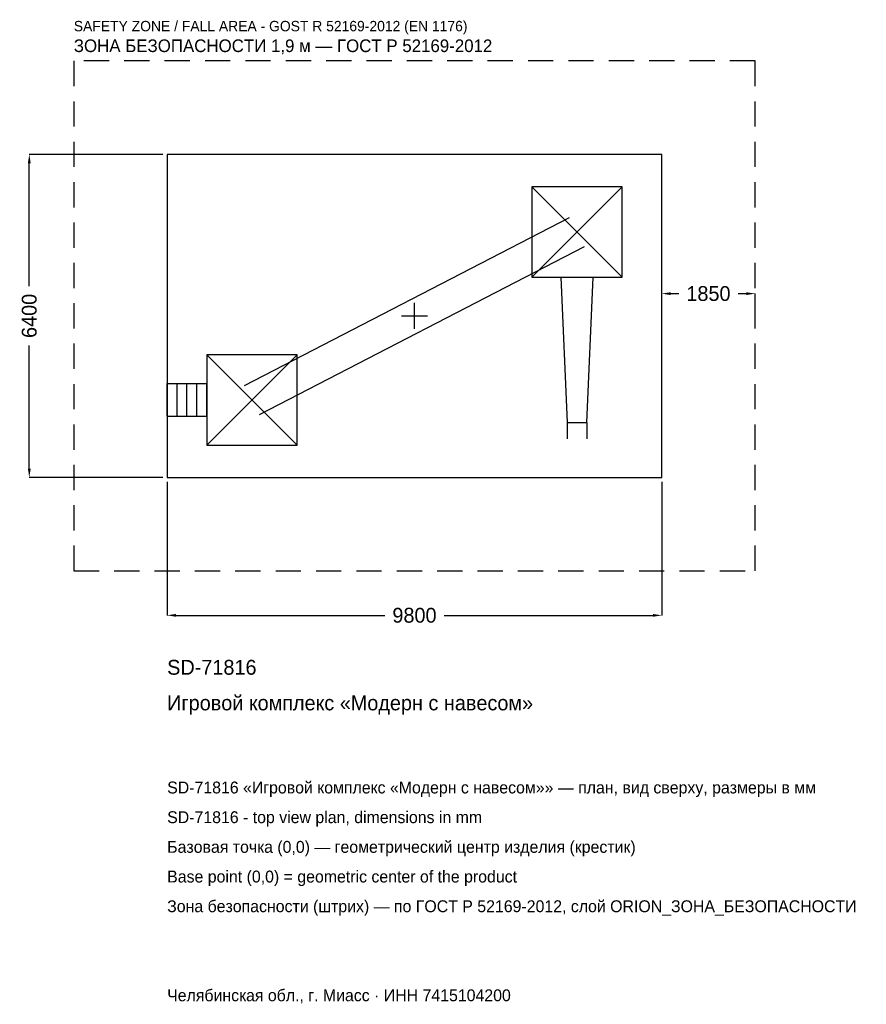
# Model space of a CAD drawing. Header units: metres. Extents: x -7822 to 8953, y -13637 to 5868.
import ezdxf

# ---------------------------------------------------------------- set-up
doc = ezdxf.new("R2010")
doc.units = ezdxf.units.M
doc.linetypes.add('DASHED', pattern=[800, 500, -300])
for name, color, linetype in [('ЗСК_ДАННЫЕ', 3, 'Continuous'), ('ЗСК_ЗОНА_БЕЗОПАСНОСТИ', 1, 'Continuous'), ('ЗСК_КОНТУР', 7, 'Continuous'), ('ЗСК_РАЗМЕРЫ', 8, 'Continuous')]:
    doc.layers.add(name, color=color, linetype=linetype)
doc.dimstyles.new('ORION', dxfattribs={"dimtxt": 294, "dimasz": 176.4, "dimexe": 1.25, "dimexo": 88.2, "dimtad": 1, "dimdec": 0, "dimcen": 2.5, "dimazin": 3, "dimtfac": 1, "dimtmove": 0, "dimatfit": 3})

# ---------------------------------------------------------------- blocks, each defined once
blk = doc.blocks.new('_CLOSEDFILLED')
at = {"color": 0, "linetype": 'BYBLOCK'}
blk.add_solid([(-1, 0.16), (0, 0), (-1, -0.16)], dxfattribs=at)
blk = doc.blocks.new('*D1')
for p, q in [((-4900, -3288.2), (-4900, -5932)), ((4900, -3288.2), (4900, -5932)), ((-4723.6, -5932), (-588, -5932)), ((588, -5932), (4723.6, -5932))]:
    blk.add_line(p, q)
at = {"layer": 'Defpoints'}
for p in [(-4900, -3200), (4900, -3200), (-4900, -5932)]:
    blk.add_point(p, dxfattribs=at)
at = {"layer": 'ЗСК_РАЗМЕРЫ', "xscale": 176.4, "yscale": 176.4, "rotation": 180}
blk.add_blockref('_CLOSEDFILLED', (-4900, -5932), dxfattribs=at)
at = {"layer": 'ЗСК_РАЗМЕРЫ', "xscale": 176.4, "yscale": 176.4}
blk.add_blockref('_CLOSEDFILLED', (4900, -5932), dxfattribs=at)
at = {"layer": 'ЗСК_РАЗМЕРЫ', "insert": (0, -5932), "char_height": 294, "attachment_point": 5}
blk.add_mtext('9800', dxfattribs=at)
blk = doc.blocks.new('*D2')
for p, q in [((-4988.2, 3200), (-7632, 3200)), ((-7632, 588), (-7632, 3023.6)), ((-7632, -3023.6), (-7632, -588)), ((-4988.2, -3200), (-7632, -3200))]:
    blk.add_line(p, q)
at = {"layer": 'Defpoints'}
for p in [(-4900, 3200), (-7632, -3200), (-4900, -3200)]:
    blk.add_point(p, dxfattribs=at)
at = {"layer": 'ЗСК_РАЗМЕРЫ', "xscale": 176.4, "yscale": 176.4}
for p, rotation in [((-7632, 3200), 90), ((-7632, -3200), 270)]:
    blk.add_blockref('_CLOSEDFILLED', p, dxfattribs=dict(at, rotation=rotation))
at = {"layer": 'ЗСК_РАЗМЕРЫ', "insert": (-7632, 0), "char_height": 294, "attachment_point": 5, "rotation": 90}
blk.add_mtext('6400', dxfattribs=at)
blk = doc.blocks.new('*D3')
for p, q in [((4900, 88.2), (4900, 441)), ((5076.4, 441), (5237, 441)), ((6413, 441), (6573.6, 441)), ((6750, 88.2), (6750, 441))]:
    blk.add_line(p, q)
at = {"layer": 'Defpoints'}
for p in [(4900, 441), (4900, 0), (6750, 0)]:
    blk.add_point(p, dxfattribs=at)
at = {"layer": 'ЗСК_РАЗМЕРЫ', "xscale": 176.4, "yscale": 176.4, "rotation": 180}
blk.add_blockref('_CLOSEDFILLED', (4900, 441), dxfattribs=at)
at = {"layer": 'ЗСК_РАЗМЕРЫ', "xscale": 176.4, "yscale": 176.4}
blk.add_blockref('_CLOSEDFILLED', (6750, 441), dxfattribs=at)
at = {"layer": 'ЗСК_РАЗМЕРЫ', "insert": (5825, 441), "char_height": 294, "attachment_point": 5}
blk.add_mtext('1850', dxfattribs=at)
blk = doc.blocks.new('ОРИОН SD-71816 Игровой комплекс Модерн с навесом')
at = {"layer": 'ЗСК_ЗОНА_БЕЗОПАСНОСТИ', "linetype": 'DASHED'}
blk.add_lwpolyline([(-6750, -5050), (6750, -5050), (6750, 5050), (-6750, 5050)], close=True, dxfattribs=at)
at = {"layer": 'ЗСК_КОНТУР'}
for p, q in [((2324, 768), (4116, 2560)), ((2324, 2560), (4116, 768)), ((-3368.1, -1377.4), (3071.9, 1950.6)), ((-3071.9, -1950.6), (3368.1, 1377.4)), ((-4116, -2560), (-2324, -768)), ((-4116, -768), (-2324, -2560)), ((-4900, -1341.4), (-4116, -1341.4)), ((-4900, -1986.6), (-4900, -1341.4)), ((-4704, -1986.6), (-4704, -1341.4)), ((-4508, -1986.6), (-4508, -1341.4)), ((-4312, -1986.6), (-4312, -1341.4)), ((-4116, -1986.6), (-4116, -1341.4)), ((-4900, -1986.6), (-4116, -1986.6)), ((3026.5, -2112), (3026.5, -2434.6)), ((3413.5, -2112), (3413.5, -2434.6))]:
    blk.add_line(p, q, dxfattribs=at)
for points in [[(-4900, -3200), (4900, -3200), (4900, 3200), (-4900, 3200)], [(2324, 768), (4116, 768), (4116, 2560), (2324, 2560)], [(-4116, -2560), (-2324, -2560), (-2324, -768), (-4116, -768)]]:
    blk.add_lwpolyline(points, close=True, dxfattribs=at)
blk.add_lwpolyline([(2897.4, 768), (3026.5, -2112), (3413.5, -2112), (3542.6, 768)], dxfattribs=at)
at = {"layer": 'ЗСК_РАЗМЕРЫ'}
for p, q in [((0, -256), (0, 256)), ((-256, 0), (256, 0))]:
    blk.add_line(p, q, dxfattribs=at)
at = {"layer": 'ЗСК_ДАННЫЕ'}
for tag, p in [('АРТИКУЛ', (-4900, -7108)), ('НАИМЕНОВАНИЕ', (-4900, -7813.6))]:
    blk.add_attdef(tag, p, '', height=294, dxfattribs=at)
at = {"layer": 'ЗСК_ДАННЫЕ', "flags": 1}
for tag, p in [('ПРОИЗВОДИТЕЛЬ', (-4900, -8519.2)), ('ТЕЛЕФОН', (-4900, -9224.8)), ('САЙТ', (-4900, -10636)), ('АДРЕС', (-4900, -11341.6)), ('РЕКВИЗИТЫ', (-4900, -12047.2)), ('ГАБАРИТЫ', (-4900, -12752.8)), ('ЗОНА_БЕЗОПАСНОСТИ', (-4900, -13458.4))]:
    blk.add_attdef(tag, p, '', height=294, dxfattribs=at)
at = {"layer": 'ЗСК_ЗОНА_БЕЗОПАСНОСТИ', "color": 1}
for s, height, p in [('SAFETY ZONE / FALL AREA - GOST R 52169-2012 (EN 1176)', 205.8, (-6750, 5638)), ('ЗОНА БЕЗОПАСНОСТИ 1,9 м — ГОСТ Р 52169-2012', 249.9, (-6750, 5226.4))]:
    blk.add_text(s, height=height, dxfattribs=at).set_placement(p)
at = {"layer": 'ЗСК_РАЗМЕРЫ'}
dim = blk.add_linear_dim(base=(-7632, -3200), p1=(-4900, -3200), p2=(-4900, 3200), angle=90, dimstyle='ORION', dxfattribs=at)
dim.commit()
dim.dimension.update_dxf_attribs({"geometry": '*D2', "text_midpoint": (-7632, 0)})
for base, p1, p2, picture, middle in [((4900, 441), (4900, 0), (6750, 0), '*D3', (5825, 441)), ((-4900, -5932), (-4900, -3200), (4900, -3200), '*D1', (0, -5932))]:
    dim = blk.add_linear_dim(base=base, p1=p1, p2=p2, dimstyle='ORION', dxfattribs=at)
    dim.commit()
    dim.dimension.update_dxf_attribs({"geometry": picture, "text_midpoint": middle})

msp = doc.modelspace()

# ---------------------------------------------------------------- block references
msp.add_blockref('ОРИОН SD-71816 Игровой комплекс Модерн с навесом', (0, 0)).add_auto_attribs({'АРТИКУЛ': 'SD-71816', 'НАИМЕНОВАНИЕ': 'Игровой комплекс «Модерн с навесом»'})

# ---------------------------------------------------------------- texts
at = {"layer": 'ЗСК_ДАННЫЕ', "color": 3}
for s, p in [('SD-71816 «Игровой комплекс «Модерн с навесом»» — план, вид сверху, размеры в мм', (-4900, -9460)), ('SD-71816 - top view plan, dimensions in mm', (-4900, -10048)), ('Челябинская обл., г. Миасс · ИНН 7415104200', (-4900, -13576))]:
    msp.add_text(s, height=235.2, dxfattribs=at).set_placement(p)
at = {"layer": 'ЗСК_ДАННЫЕ', "color": 7}
for s, p in [('Базовая точка (0,0) — геометрический центр изделия (крестик)', (-4900, -10636)), ('Base point (0,0) = geometric center of the product', (-4900, -11224))]:
    msp.add_text(s, height=235.2, dxfattribs=at).set_placement(p)
at = {"layer": 'ЗСК_ДАННЫЕ', "color": 1}
msp.add_text('Зона безопасности (штрих) — по ГОСТ Р 52169-2012, слой ORION_ЗОНА_БЕЗОПАСНОСТИ', height=235.2, dxfattribs=at).set_placement((-4900, -11812))

doc.saveas('drawing.dxf')
